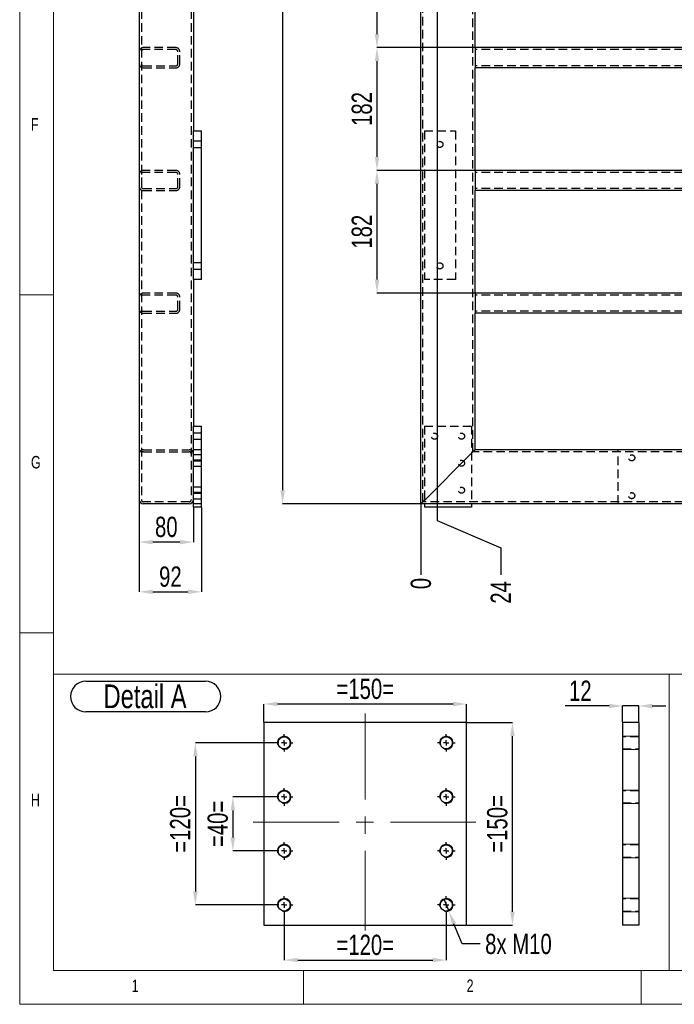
# Model space of a CAD drawing. Header units: millimetres. Extents: x 5 to 589, y 5 to 415.
# Tile 1 of 18: x 5 to 102, y 5 to 151. Entities that reach past the tile are written whole.
import ezdxf

# ---------------------------------------------------------------- set-up
doc = ezdxf.new("R2010")
doc.units = ezdxf.units.MM
doc.header["$PDSIZE"] = -1
doc.linetypes.add('CENTERX2', pattern=[20.32, 12.7, -2.54, 2.54, -2.54])
doc.linetypes.add('HIDDEN', pattern=[1.905, 1.27, -0.635])
for name, color, linetype in [('COTES', 1, 'Continuous'), ('NOTES', 6, 'Continuous'), ('TRAIT-FINS', 9, 'Continuous'), ('TRAIT-MIXTES', 3, 'CENTERX2'), ('TRAIT-TIRET', 2, 'HIDDEN')]:
    doc.layers.add(name, color=color, linetype=linetype)
doc.layers.add('TRAIT-FORT', color=4, linetype='Continuous', lineweight=25)
doc.styles.add('SLDTEXTSTYLE0', font='TXT', dxfattribs={"width": 0.75})
doc.dimstyles.new('SLDDIMSTYLE0', dxfattribs={"dimtxt": 3, "dimasz": 0.333333, "dimexe": 0, "dimexo": 0.0625, "dimgap": 0.75, "dimtad": 0, "dimtih": 1, "dimtoh": 1, "dimdec": 0, "dimlfac": 10, "dimrnd": 1e-09, "dimdsep": 46, "dimtxsty": 'SLDTEXTSTYLE0', "dimblk1": 'ORIGIN', "dimblk2": 'ORIGIN', "dimsah": 1, "dimcen": 0.09, "dimadec": 0, "dimazin": 2, "dimtfac": 1, "dimtdec": 0, "dimtofl": 0, "dimtmove": 0, "dimatfit": 3, "dimldrblk": 'ORIGIN', "dimfxl": 1, "dimfrac": 2, "dimtolj": 1, "dimtzin": 12, "dimarcsym": 0})
doc.dimstyles.new('SLDDIMSTYLE1', dxfattribs={"dimtxt": 3, "dimasz": 2, "dimexe": 0, "dimexo": 0.0625, "dimgap": 0.75, "dimtad": 0, "dimtih": 1, "dimtoh": 1, "dimdec": 0, "dimlfac": 10, "dimrnd": 1e-09, "dimzin": 12, "dimdsep": 46, "dimtxsty": 'SLDTEXTSTYLE0', "dimsah": 1, "dimcen": 0.09, "dimadec": 0, "dimazin": 3, "dimtfac": 1, "dimtdec": 0, "dimtofl": 0, "dimtmove": 0, "dimatfit": 3, "dimfxl": 1, "dimfrac": 2, "dimtolj": 1, "dimtzin": 12, "dimarcsym": 0})
doc.dimstyles.new('SLDDIMSTYLE2', dxfattribs={"dimtxt": 3, "dimasz": 2, "dimexe": 0, "dimexo": 0.0625, "dimgap": 0.75, "dimtad": 1, "dimdec": 0, "dimlfac": 10, "dimrnd": 1e-09, "dimzin": 12, "dimdsep": 46, "dimtxsty": 'SLDTEXTSTYLE0', "dimsah": 1, "dimcen": 0.09, "dimadec": 0, "dimazin": 3, "dimtfac": 1, "dimtdec": 0, "dimtofl": 0, "dimtmove": 0, "dimatfit": 3, "dimfxl": 1, "dimfrac": 2, "dimtolj": 1, "dimtzin": 12, "dimarcsym": 0})
doc.dimstyles.new('SLDDIMSTYLE4', dxfattribs={"dimtxt": 3, "dimasz": 2, "dimexe": 0, "dimexo": 0.0625, "dimgap": 0.75, "dimtad": 0, "dimtih": 1, "dimtoh": 1, "dimdec": 0, "dimlfac": 5, "dimrnd": 1e-09, "dimzin": 12, "dimdsep": 46, "dimtxsty": 'SLDTEXTSTYLE0', "dimblk1": 'NONE', "dimsah": 1, "dimcen": 0, "dimadec": 0, "dimazin": 3, "dimtfac": 1, "dimtdec": 0, "dimtmove": 0, "dimatfit": 3, "dimldrblk": 'NONE', "dimfxl": 1, "dimfrac": 2, "dimtolj": 1, "dimtzin": 12, "dimarcsym": 0})
doc.dimstyles.new('SLDDIMSTYLE5', dxfattribs={"dimtxt": 3, "dimasz": 2, "dimexe": 0, "dimexo": 0.0625, "dimgap": 0.75, "dimtad": 1, "dimdec": 0, "dimlfac": 5, "dimrnd": 1e-09, "dimzin": 12, "dimdsep": 46, "dimtxsty": 'SLDTEXTSTYLE0', "dimsah": 1, "dimcen": 0.09, "dimadec": 0, "dimazin": 3, "dimtfac": 1, "dimtdec": 0, "dimtofl": 0, "dimtmove": 0, "dimatfit": 3, "dimfxl": 1, "dimfrac": 2, "dimtolj": 1, "dimtzin": 12, "dimarcsym": 0})
doc.dimstyles.new('SLDDIMSTYLE6', dxfattribs={"dimtxt": 3, "dimasz": 2, "dimexe": 0, "dimexo": 0.0625, "dimgap": 0.75, "dimtad": 1, "dimdec": 0, "dimlfac": 5, "dimrnd": 1e-09, "dimzin": 12, "dimdsep": 46, "dimtxsty": 'SLDTEXTSTYLE0', "dimsah": 1, "dimcen": 0.09, "dimadec": 0, "dimazin": 3, "dimtfac": 1, "dimtdec": 0, "dimtmove": 0, "dimatfit": 0, "dimfxl": 1, "dimfrac": 2, "dimtolj": 1, "dimtzin": 12, "dimarcsym": 0})

# ---------------------------------------------------------------- blocks, each defined once
blk = doc.blocks.new('_D_7')
at = {"layer": 'COTES', "color": 0, "lineweight": -2, "transparency": 16777216}
blk.add_line((64.41, 79.03), (64.41, 68.59), dxfattribs=at)
at = {"layer": 'Defpoints', "color": 0, "transparency": 16777216}
for p in [(64.41, 79.09), (64.41, 79.09), (64.41, 68.59)]:
    blk.add_point(p, dxfattribs=at)
at = {"layer": 'COTES', "color": 0, "transparency": 16777216, "insert": (64.41, 67.28), "char_height": 3, "attachment_point": 5, "rotation": 90, "style": 'SLDTEXTSTYLE0'}
blk.add_mtext('\\A1;0', dxfattribs=at)
blk = doc.blocks.new('_ORIGIN')
at = {"color": 0, "linetype": 'ByBlock', "lineweight": -2}
blk.add_line((0, 0), (-1, 0), dxfattribs=at)
blk.add_circle((0, 0), 0.5, dxfattribs=at)
blk = doc.blocks.new('_D_8')
at = {"layer": 'COTES', "color": 0, "lineweight": -2, "transparency": 16777216}
for p, q in [((66.82, 234.82), (66.82, 76.59)), ((66.82, 76.59), (76.23, 72.59)), ((76.23, 72.59), (76.23, 68.59))]:
    blk.add_line(p, q, dxfattribs=at)
at = {"layer": 'Defpoints', "color": 0, "transparency": 16777216}
for p in [(66.82, 234.88), (64.41, 79.09), (76.23, 68.59)]:
    blk.add_point(p, dxfattribs=at)
at = {"layer": 'COTES', "color": 0, "transparency": 16777216, "insert": (76.23, 65.97), "char_height": 3, "attachment_point": 5, "rotation": 90, "style": 'SLDTEXTSTYLE0'}
blk.add_mtext('\\A1;24', dxfattribs=at)
blk = doc.blocks.new('_D_9')
at = {"layer": 'COTES', "color": 0, "lineweight": -2, "transparency": 16777216}
blk.add_line((114.02, 312.83), (114.02, 68.59), dxfattribs=at)
at = {"layer": 'Defpoints', "color": 0, "transparency": 16777216}
for p in [(114.02, 312.9), (64.41, 79.09), (114.02, 68.59)]:
    blk.add_point(p, dxfattribs=at)
at = {"layer": 'COTES', "color": 0, "transparency": 16777216, "insert": (114.02, 64.84), "char_height": 3, "attachment_point": 5, "rotation": 90, "style": 'SLDTEXTSTYLE0'}
blk.add_mtext('\\A1;496', dxfattribs=at)
blk = doc.blocks.new('_D_10')
at = {"layer": 'COTES', "color": 0, "lineweight": -2, "transparency": 16777216}
blk.add_line((142.69, 315.78), (142.69, 68.59), dxfattribs=at)
at = {"layer": 'Defpoints', "color": 0, "transparency": 16777216}
for p in [(142.69, 315.85), (64.41, 79.09), (142.69, 68.59)]:
    blk.add_point(p, dxfattribs=at)
at = {"layer": 'COTES', "color": 0, "transparency": 16777216, "insert": (142.69, 64.84), "char_height": 3, "attachment_point": 5, "rotation": 90, "style": 'SLDTEXTSTYLE0'}
blk.add_mtext('\\A1;783', dxfattribs=at)
blk = doc.blocks.new('_D_11')
at = {"layer": 'COTES', "color": 0, "lineweight": -2, "transparency": 16777216}
blk.add_line((173.17, 72.08), (173.17, 68.59), dxfattribs=at)
at = {"layer": 'Defpoints', "color": 0, "transparency": 16777216}
for p in [(64.41, 79.09), (173.17, 72.15), (173.17, 68.59)]:
    blk.add_point(p, dxfattribs=at)
at = {"layer": 'COTES', "color": 0, "transparency": 16777216, "insert": (173.17, 64.28), "char_height": 3, "attachment_point": 5, "rotation": 90, "style": 'SLDTEXTSTYLE0'}
blk.add_mtext('\\A1;1088', dxfattribs=at)
blk = doc.blocks.new('_D_12')
at = {"layer": 'COTES', "color": 0, "lineweight": -2, "transparency": 16777216}
blk.add_line((187.41, 79.03), (187.41, 68.59), dxfattribs=at)
at = {"layer": 'Defpoints', "color": 0, "transparency": 16777216}
for p in [(64.41, 79.09), (187.41, 79.09), (187.41, 68.59)]:
    blk.add_point(p, dxfattribs=at)
at = {"layer": 'COTES', "color": 0, "transparency": 16777216, "insert": (187.41, 64.28), "char_height": 3, "attachment_point": 5, "rotation": 90, "style": 'SLDTEXTSTYLE0'}
blk.add_mtext('\\A1;1230', dxfattribs=at)
blk = doc.blocks.new('_D_20')
at = {"layer": 'COTES', "color": 0, "lineweight": -2, "transparency": 16777216}
for p, q in [((72.34, 164.77), (57.9, 164.77)), ((57.9, 162.77), (57.9, 148.61)), ((72.34, 146.61), (57.9, 146.61))]:
    blk.add_line(p, q, dxfattribs=at)
at = {"layer": 'COTES', "color": 0, "transparency": 16777216}
for points in [[(57.57, 162.77), (58.23, 162.77), (57.9, 164.77)], [(57.57, 148.61), (58.23, 148.61), (57.9, 146.61)]]:
    blk.add_solid(points, dxfattribs=at)
at = {"layer": 'Defpoints', "color": 0, "transparency": 16777216}
for p in [(72.41, 164.77), (57.9, 146.61), (72.41, 146.61)]:
    blk.add_point(p, dxfattribs=at)
at = {"layer": 'COTES', "color": 0, "transparency": 16777216, "insert": (54.15, 155.69), "char_height": 3, "attachment_point": 2, "rotation": 90, "style": 'SLDTEXTSTYLE0'}
blk.add_mtext('\\A1;182', dxfattribs=at)
blk = doc.blocks.new('_D_21')
at = {"layer": 'COTES', "color": 0, "lineweight": -2, "transparency": 16777216}
for p, q in [((72.34, 146.61), (57.9, 146.61)), ((57.9, 144.61), (57.9, 130.44)), ((72.34, 128.44), (57.9, 128.44))]:
    blk.add_line(p, q, dxfattribs=at)
at = {"layer": 'COTES', "color": 0, "transparency": 16777216}
for points in [[(57.57, 144.61), (58.23, 144.61), (57.9, 146.61)], [(57.57, 130.44), (58.23, 130.44), (57.9, 128.44)]]:
    blk.add_solid(points, dxfattribs=at)
at = {"layer": 'Defpoints', "color": 0, "transparency": 16777216}
for p in [(72.41, 146.61), (57.9, 128.44), (72.41, 128.44)]:
    blk.add_point(p, dxfattribs=at)
at = {"layer": 'COTES', "color": 0, "transparency": 16777216, "insert": (54.15, 137.53), "char_height": 3, "attachment_point": 2, "rotation": 90, "style": 'SLDTEXTSTYLE0'}
blk.add_mtext('\\A1;182', dxfattribs=at)
blk = doc.blocks.new('_D_22')
at = {"layer": 'COTES', "color": 0, "lineweight": -2, "transparency": 16777216}
for p, q in [((72.34, 128.44), (57.9, 128.44)), ((57.9, 126.44), (57.9, 112.28)), ((72.34, 110.28), (57.9, 110.28))]:
    blk.add_line(p, q, dxfattribs=at)
at = {"layer": 'COTES', "color": 0, "transparency": 16777216}
for points in [[(57.57, 126.44), (58.23, 126.44), (57.9, 128.44)], [(57.57, 112.28), (58.23, 112.28), (57.9, 110.28)]]:
    blk.add_solid(points, dxfattribs=at)
at = {"layer": 'Defpoints', "color": 0, "transparency": 16777216}
for p in [(72.41, 128.44), (57.9, 110.28), (72.41, 110.28)]:
    blk.add_point(p, dxfattribs=at)
at = {"layer": 'COTES', "color": 0, "transparency": 16777216, "insert": (54.15, 119.36), "char_height": 3, "attachment_point": 2, "rotation": 90, "style": 'SLDTEXTSTYLE0'}
blk.add_mtext('\\A1;182', dxfattribs=at)
blk = doc.blocks.new('_D_23')
at = {"layer": 'COTES', "color": 0, "lineweight": -2, "transparency": 16777216}
for p, q in [((64.34, 366.09), (43.93, 366.09)), ((43.93, 364.09), (43.93, 81.09)), ((64.34, 79.09), (43.93, 79.09))]:
    blk.add_line(p, q, dxfattribs=at)
at = {"layer": 'COTES', "color": 0, "transparency": 16777216}
for points in [[(43.6, 364.09), (44.27, 364.09), (43.93, 366.09)], [(43.6, 81.09), (44.27, 81.09), (43.93, 79.09)]]:
    blk.add_solid(points, dxfattribs=at)
at = {"layer": 'Defpoints', "color": 0, "transparency": 16777216}
for p in [(64.41, 366.09), (43.93, 79.09), (64.41, 79.09)]:
    blk.add_point(p, dxfattribs=at)
at = {"layer": 'COTES', "color": 0, "transparency": 16777216, "insert": (40.18, 222.59), "char_height": 3, "attachment_point": 2, "rotation": 90, "style": 'SLDTEXTSTYLE0'}
blk.add_mtext('\\A1;2870', dxfattribs=at)
blk = doc.blocks.new('_D_37')
at = {"layer": 'COTES', "color": 0, "lineweight": -2, "transparency": 16777216}
for p, q in [((42.8, 35.7), (36.56, 35.7)), ((36.56, 33.7), (36.56, 29.7)), ((42.8, 27.7), (36.56, 27.7))]:
    blk.add_line(p, q, dxfattribs=at)
at = {"layer": 'COTES', "color": 0, "transparency": 16777216}
for points in [[(36.23, 33.7), (36.89, 33.7), (36.56, 35.7)], [(36.23, 29.7), (36.89, 29.7), (36.56, 27.7)]]:
    blk.add_solid(points, dxfattribs=at)
at = {"layer": 'Defpoints', "color": 0, "transparency": 16777216}
for p in [(42.86, 35.7), (36.56, 27.7), (42.86, 27.7)]:
    blk.add_point(p, dxfattribs=at)
at = {"layer": 'COTES', "color": 0, "transparency": 16777216, "insert": (32.81, 31.7), "char_height": 3, "attachment_point": 2, "rotation": 90, "style": 'SLDTEXTSTYLE0'}
blk.add_mtext('\\A1;=40=', dxfattribs=at)
blk = doc.blocks.new('_D_38')
at = {"layer": 'COTES', "color": 0, "lineweight": -2, "transparency": 16777216}
for p, q in [((42.8, 43.7), (31.01, 43.7)), ((31.01, 41.7), (31.01, 21.7)), ((42.8, 19.7), (31.01, 19.7))]:
    blk.add_line(p, q, dxfattribs=at)
at = {"layer": 'COTES', "color": 0, "transparency": 16777216}
for points in [[(30.68, 41.7), (31.35, 41.7), (31.01, 43.7)], [(30.68, 21.7), (31.35, 21.7), (31.01, 19.7)]]:
    blk.add_solid(points, dxfattribs=at)
at = {"layer": 'Defpoints', "color": 0, "transparency": 16777216}
for p in [(42.86, 43.7), (31.01, 19.7), (42.86, 19.7)]:
    blk.add_point(p, dxfattribs=at)
at = {"layer": 'COTES', "color": 0, "transparency": 16777216, "insert": (27.26, 31.7), "char_height": 3, "attachment_point": 2, "rotation": 90, "style": 'SLDTEXTSTYLE0'}
blk.add_mtext('\\A1;=120=', dxfattribs=at)
blk = doc.blocks.new('_D_39')
at = {"layer": 'COTES', "color": 0, "lineweight": -2, "transparency": 16777216}
for p, q in [((44.16, 18.33), (44.16, 11.55)), ((68.16, 18.33), (68.16, 11.55)), ((46.16, 11.55), (66.16, 11.55))]:
    blk.add_line(p, q, dxfattribs=at)
at = {"layer": 'COTES', "color": 0, "transparency": 16777216}
for points in [[(46.16, 11.89), (46.16, 11.22), (44.16, 11.55)], [(66.16, 11.89), (66.16, 11.22), (68.16, 11.55)]]:
    blk.add_solid(points, dxfattribs=at)
at = {"layer": 'Defpoints', "color": 0, "transparency": 16777216}
for p in [(44.16, 18.4), (68.16, 18.4), (68.16, 11.55)]:
    blk.add_point(p, dxfattribs=at)
at = {"layer": 'COTES', "color": 0, "transparency": 16777216, "insert": (56.16, 15.3), "char_height": 3, "attachment_point": 2, "style": 'SLDTEXTSTYLE0'}
blk.add_mtext('\\A1;=120=', dxfattribs=at)
blk = doc.blocks.new('_D_40')
at = {"layer": 'COTES', "color": 0, "lineweight": -2, "transparency": 16777216}
for p, q in [((41.16, 46.76), (41.16, 49.45)), ((69.16, 49.45), (43.16, 49.45)), ((71.16, 46.76), (71.16, 49.45))]:
    blk.add_line(p, q, dxfattribs=at)
at = {"layer": 'COTES', "color": 0, "transparency": 16777216}
for points in [[(43.16, 49.78), (43.16, 49.12), (41.16, 49.45)], [(69.16, 49.78), (69.16, 49.12), (71.16, 49.45)]]:
    blk.add_solid(points, dxfattribs=at)
at = {"layer": 'Defpoints', "color": 0, "transparency": 16777216}
for p in [(41.16, 49.45), (41.16, 46.7), (71.16, 46.7)]:
    blk.add_point(p, dxfattribs=at)
at = {"layer": 'COTES', "color": 0, "transparency": 16777216, "insert": (56.16, 53.2), "char_height": 3, "attachment_point": 2, "style": 'SLDTEXTSTYLE0'}
blk.add_mtext('\\A1;=150=', dxfattribs=at)
blk = doc.blocks.new('_D_41')
at = {"layer": 'COTES', "color": 0, "lineweight": -2, "transparency": 16777216}
for p, q in [((71.23, 46.7), (77.95, 46.7)), ((77.95, 18.7), (77.95, 44.7)), ((71.23, 16.7), (77.95, 16.7))]:
    blk.add_line(p, q, dxfattribs=at)
at = {"layer": 'COTES', "color": 0, "transparency": 16777216}
for points in [[(77.62, 44.7), (78.29, 44.7), (77.95, 46.7)], [(77.62, 18.7), (78.29, 18.7), (77.95, 16.7)]]:
    blk.add_solid(points, dxfattribs=at)
at = {"layer": 'Defpoints', "color": 0, "transparency": 16777216}
for p in [(71.16, 46.7), (77.95, 46.7), (71.16, 16.7)]:
    blk.add_point(p, dxfattribs=at)
at = {"layer": 'COTES', "color": 0, "transparency": 16777216, "insert": (74.2, 31.7), "char_height": 3, "attachment_point": 2, "rotation": 90, "style": 'SLDTEXTSTYLE0'}
blk.add_mtext('\\A1;=150=', dxfattribs=at)
blk = doc.blocks.new('_D_42')
at = {"layer": 'COTES', "color": 0, "lineweight": -2, "transparency": 16777216}
for p, q in [((67.79, 20.62), (68.54, 18.77)), ((70.49, 13.94), (69.29, 16.91)), ((73.16, 13.94), (70.49, 13.94))]:
    blk.add_line(p, q, dxfattribs=at)
at = {"layer": 'COTES', "color": 0, "transparency": 16777216}
blk.add_solid([(69.6, 17.04), (68.98, 16.79), (68.54, 18.77)], dxfattribs=at)
at = {"layer": 'Defpoints', "color": 0, "transparency": 16777216}
for p in [(67.79, 20.62), (68.54, 18.77)]:
    blk.add_point(p, dxfattribs=at)
at = {"layer": 'COTES', "color": 0, "transparency": 16777216, "insert": (73.91, 15.44), "char_height": 3, "attachment_point": 1, "style": 'SLDTEXTSTYLE0'}
blk.add_mtext('\\A1;8x M10', dxfattribs=at)
blk = doc.blocks.new('_NONE')
blk = doc.blocks.new('SW_NOTE_43')
at = {"layer": 'NOTES', "color": 0}
for p, q in [((-0.08, 4.99), (17.66, 4.99)), ((17.66, 0.46), (-0.08, 0.46))]:
    blk.add_line(p, q, dxfattribs=at)
for centre, start, end in [((-0.08, 2.72), 90, 270), ((17.66, 2.72), 270, 90)]:
    blk.add_arc(centre, 2.26, start, end, dxfattribs=at)
at = {"layer": 'NOTES', "color": 0, "insert": (8.7, 4.51), "char_height": 3.5, "attachment_point": 2, "style": 'SLDTEXTSTYLE0'}
blk.add_mtext('Detail A', dxfattribs=at)
blk = doc.blocks.new('SW_CENTERMARKSYMBOL_9')
at = {"layer": 'TRAIT-MIXTES', "color": 0}
for p, q in [((-0.8, 0), (-1.3, 0)), ((0, 0), (-0.4, 0)), ((0, 0.8), (0, 1.3)), ((0, 0), (0, 0.4)), ((0, 0), (0, -0.4)), ((0, 0), (0.4, 0)), ((0.8, 0), (1.3, 0)), ((0, -0.8), (0, -1.3))]:
    blk.add_line(p, q, dxfattribs=at)
blk = doc.blocks.new('SW_CENTERMARKSYMBOL_10')
at = {"layer": 'TRAIT-MIXTES', "color": 0}
for p, q in [((0, 0), (-0.4, 0)), ((0, 0.8), (0, 1.3)), ((0, 0), (0, 0.4)), ((0, 0), (0, -0.4)), ((0, 0), (0.4, 0)), ((0.8, 0), (1.3, 0)), ((-0.8, 0), (-1.3, 0)), ((0, -0.8), (0, -1.3))]:
    blk.add_line(p, q, dxfattribs=at)
blk = doc.blocks.new('SW_CENTERMARKSYMBOL_11')
at = {"layer": 'TRAIT-MIXTES', "color": 0}
for p, q in [((-0.8, 0), (-1.3, 0)), ((0, 0), (-0.4, 0)), ((0, 0.8), (0, 1.3)), ((0, 0), (0, 0.4)), ((0, 0), (0, -0.4)), ((0, 0), (0.4, 0)), ((0.8, 0), (1.3, 0)), ((0, -0.8), (0, -1.3))]:
    blk.add_line(p, q, dxfattribs=at)
blk = doc.blocks.new('SW_CENTERMARKSYMBOL_12')
at = {"layer": 'TRAIT-MIXTES', "color": 0}
for p, q in [((0, 0), (-0.4, 0)), ((0, 0.8), (0, 1.3)), ((0, 0), (0, 0.4)), ((0, 0), (0, -0.4)), ((0, 0), (0.4, 0)), ((0.8, 0), (1.3, 0)), ((-0.8, 0), (-1.3, 0)), ((0, -0.8), (0, -1.3))]:
    blk.add_line(p, q, dxfattribs=at)
blk = doc.blocks.new('SW_CENTERMARKSYMBOL_13')
at = {"layer": 'TRAIT-MIXTES', "color": 0}
for p, q in [((-0.8, 0), (-1.3, 0)), ((0, 0), (-0.4, 0)), ((0, 0.8), (0, 1.3)), ((0, 0), (0, 0.4)), ((0, 0), (0, -0.4)), ((0, 0), (0.4, 0)), ((0.8, 0), (1.3, 0)), ((0, -0.8), (0, -1.3))]:
    blk.add_line(p, q, dxfattribs=at)
blk = doc.blocks.new('SW_CENTERMARKSYMBOL_14')
at = {"layer": 'TRAIT-MIXTES', "color": 0}
for p, q in [((0, 0), (-0.4, 0)), ((0, 0.8), (0, 1.3)), ((0, 0), (0, 0.4)), ((0, 0), (0, -0.4)), ((0, 0), (0.4, 0)), ((0.8, 0), (1.3, 0)), ((-0.8, 0), (-1.3, 0)), ((0, -0.8), (0, -1.3))]:
    blk.add_line(p, q, dxfattribs=at)
blk = doc.blocks.new('SW_CENTERMARKSYMBOL_15')
at = {"layer": 'TRAIT-MIXTES', "color": 0}
for p, q in [((-0.8, 0), (-1.3, 0)), ((0, 0), (-0.4, 0)), ((0, 0.8), (0, 1.3)), ((0, 0), (0, 0.4)), ((0, 0), (0, -0.4)), ((0, 0), (0.4, 0)), ((0.8, 0), (1.3, 0)), ((0, -0.8), (0, -1.3))]:
    blk.add_line(p, q, dxfattribs=at)
blk = doc.blocks.new('SW_CENTERMARKSYMBOL_16')
at = {"layer": 'TRAIT-MIXTES', "color": 0}
for p, q in [((0, 0), (-0.4, 0)), ((0, 0.8), (0, 1.3)), ((0, 0), (0, 0.4)), ((0, 0), (0, -0.4)), ((0, 0), (0.4, 0)), ((0.8, 0), (1.3, 0)), ((-0.8, 0), (-1.3, 0)), ((0, -0.8), (0, -1.3))]:
    blk.add_line(p, q, dxfattribs=at)
blk = doc.blocks.new('_D_43')
at = {"layer": 'COTES', "color": 0, "lineweight": -2, "transparency": 16777216}
for p, q in [((92.25, 49.16), (85.75, 49.16)), ((94.25, 46.76), (94.25, 49.16)), ((96.65, 49.16), (94.25, 49.16)), ((96.65, 46.76), (96.65, 49.16)), ((98.65, 49.16), (100.65, 49.16))]:
    blk.add_line(p, q, dxfattribs=at)
at = {"layer": 'COTES', "color": 0, "transparency": 16777216}
for points in [[(92.25, 49.49), (92.25, 48.82), (94.25, 49.16)], [(98.65, 49.49), (98.65, 48.82), (96.65, 49.16)]]:
    blk.add_solid(points, dxfattribs=at)
at = {"layer": 'Defpoints', "color": 0, "transparency": 16777216}
for p in [(94.25, 49.16), (94.25, 46.7), (96.65, 46.7)]:
    blk.add_point(p, dxfattribs=at)
at = {"layer": 'COTES', "color": 0, "transparency": 16777216, "insert": (88, 52.91), "char_height": 3, "attachment_point": 2, "style": 'SLDTEXTSTYLE0'}
blk.add_mtext('\\A1;12', dxfattribs=at)
blk = doc.blocks.new('_D_78')
at = {"layer": 'COTES', "color": 0, "lineweight": -2, "transparency": 16777216}
for p, q in [((22.71, 79.63), (22.71, 73.42)), ((30.71, 78.53), (30.71, 73.42)), ((28.71, 73.42), (24.71, 73.42))]:
    blk.add_line(p, q, dxfattribs=at)
at = {"layer": 'COTES', "color": 0, "transparency": 16777216}
for points in [[(24.71, 73.75), (24.71, 73.08), (22.71, 73.42)], [(28.71, 73.75), (28.71, 73.08), (30.71, 73.42)]]:
    blk.add_solid(points, dxfattribs=at)
at = {"layer": 'Defpoints', "color": 0, "transparency": 16777216}
for p in [(22.71, 79.69), (30.71, 78.59), (22.71, 73.42)]:
    blk.add_point(p, dxfattribs=at)
at = {"layer": 'COTES', "color": 0, "transparency": 16777216, "insert": (26.71, 77.17), "char_height": 3, "attachment_point": 2, "style": 'SLDTEXTSTYLE0'}
blk.add_mtext('\\A1;80', dxfattribs=at)
blk = doc.blocks.new('_D_79')
at = {"layer": 'COTES', "color": 0, "lineweight": -2, "transparency": 16777216}
for p, q in [((22.71, 79.63), (22.71, 66.06)), ((31.91, 78.53), (31.91, 66.06)), ((24.71, 66.06), (29.91, 66.06))]:
    blk.add_line(p, q, dxfattribs=at)
at = {"layer": 'COTES', "color": 0, "transparency": 16777216}
for points in [[(24.71, 66.39), (24.71, 65.73), (22.71, 66.06)], [(29.91, 66.39), (29.91, 65.73), (31.91, 66.06)]]:
    blk.add_solid(points, dxfattribs=at)
at = {"layer": 'Defpoints', "color": 0, "transparency": 16777216}
for p in [(22.71, 79.69), (31.91, 78.59), (31.91, 66.06)]:
    blk.add_point(p, dxfattribs=at)
at = {"layer": 'COTES', "color": 0, "transparency": 16777216, "insert": (27.31, 69.81), "char_height": 3, "attachment_point": 2, "style": 'SLDTEXTSTYLE0'}
blk.add_mtext('\\A1;92', dxfattribs=at)

msp = doc.modelspace()

# ---------------------------------------------------------------- linework, layer by layer
at = {"lineweight": 18}
for p, q in [((5, 415), (5, 5)), ((10, 410), (10, 10)), ((5, 110), (10, 110)), ((10, 60), (5, 60)), ((10, 53.87), (10, 10)), ((10, 53.87), (256.32, 53.87)), ((101.17, 53.87), (101.17, 10)), ((101.17, 10), (101.17, 53.87)), ((10, 10), (101.17, 10)), ((10, 10), (584, 10)), ((47, 5), (47, 10)), ((97, 10), (97, 5)), ((101.17, 10), (256.32, 10)), ((5, 5), (589, 5))]:
    msp.add_line(p, q, dxfattribs=at)
at = {"layer": 'TRAIT-FINS', "lineweight": 18}
for p, q in [((96.65, 44.7), (94.25, 44.7)), ((96.65, 44.7), (94.25, 44.7)), ((96.65, 42.7), (94.25, 42.7)), ((96.65, 42.7), (94.25, 42.7)), ((96.65, 36.7), (94.25, 36.7)), ((96.65, 36.7), (94.25, 36.7)), ((96.65, 34.7), (94.25, 34.7)), ((96.65, 34.7), (94.25, 34.7)), ((96.65, 28.7), (94.25, 28.7)), ((96.65, 28.7), (94.25, 28.7)), ((96.65, 26.7), (94.25, 26.7)), ((96.65, 26.7), (94.25, 26.7)), ((96.65, 20.7), (94.25, 20.7)), ((96.65, 20.7), (94.25, 20.7)), ((96.65, 18.7), (94.25, 18.7)), ((96.65, 18.7), (94.25, 18.7))]:
    msp.add_line(p, q, dxfattribs=at)
for centre in [(44.16, 43.7), (68.16, 43.7), (44.16, 35.7), (68.16, 35.7), (44.16, 27.7), (68.16, 27.7), (44.16, 19.7), (68.16, 19.7)]:
    msp.add_arc(centre, 1, 255, 195, dxfattribs=at)
at = {"layer": 'TRAIT-FORT', "lineweight": 25}
for p, q in [((64.41, 79.09), (64.41, 366.09)), ((22.71, 365.49), (22.71, 79.69)), ((30.71, 169.39), (30.71, 134.29)), ((72.41, 146.61), (72.41, 161.77)), ((179.41, 146.61), (72.41, 146.61)), ((72.41, 146.61), (72.41, 146.01)), ((72.41, 146.01), (72.41, 144.21)), ((72.41, 144.21), (72.41, 143.61)), ((72.41, 128.44), (72.41, 143.61)), ((179.41, 143.61), (72.41, 143.61)), ((30.71, 112.29), (30.71, 134.29)), ((30.71, 134.29), (31.91, 134.29)), ((31.91, 112.29), (31.91, 134.29)), ((179.41, 128.44), (72.41, 128.44)), ((72.41, 128.44), (72.41, 127.84)), ((72.41, 127.84), (72.41, 126.04)), ((72.41, 126.04), (72.41, 125.44)), ((72.41, 110.28), (72.41, 125.44)), ((179.41, 125.44), (72.41, 125.44)), ((31.91, 112.29), (30.71, 112.29)), ((30.71, 112.29), (30.71, 90.59)), ((179.41, 110.28), (72.41, 110.28)), ((72.41, 110.28), (72.41, 109.68)), ((72.41, 109.68), (72.41, 107.88)), ((72.41, 107.88), (72.41, 107.28)), ((72.41, 87.09), (72.41, 107.28)), ((179.41, 107.28), (72.41, 107.28)), ((30.71, 90.59), (31.91, 90.59)), ((30.71, 78.59), (30.71, 90.59)), ((31.91, 78.59), (31.91, 90.59)), ((65.01, 79.69), (71.81, 86.49)), ((179.41, 87.09), (72.41, 87.09)), ((30.11, 79.09), (23.31, 79.09)), ((187.41, 79.09), (64.41, 79.09)), ((64.91, 79.09), (64.91, 78.59)), ((71.91, 79.09), (71.91, 78.59)), ((31.91, 78.59), (30.71, 78.59)), ((71.91, 78.59), (64.91, 78.59)), ((71.16, 46.7), (41.16, 46.7)), ((41.16, 46.7), (41.16, 16.7)), ((71.16, 16.7), (71.16, 46.7)), ((94.25, 46.7), (94.25, 16.7)), ((96.65, 46.7), (94.25, 46.7)), ((96.65, 46.7), (96.65, 16.7)), ((41.16, 16.7), (71.16, 16.7)), ((96.65, 16.7), (94.25, 16.7))]:
    msp.add_line(p, q, dxfattribs=at)
at = {"layer": 'TRAIT-FORT', "lineweight": 25, "flags": 128}
for points in [[(71.81, 86.49), (71.92, 86.61), (72.04, 86.72), (72.14, 86.83), (72.23, 86.92), (72.31, 86.99), (72.36, 87.05), (72.4, 87.08), (72.41, 87.09)], [(72.41, 87.09), (72.4, 87.09), (72.37, 87.06), (72.33, 87.01), (72.27, 86.95), (72.19, 86.88), (72.11, 86.79), (72.01, 86.7), (71.91, 86.6), (71.81, 86.49)], [(64.41, 79.09), (64.42, 79.1), (64.44, 79.13), (64.49, 79.17), (64.55, 79.23), (64.62, 79.31), (64.71, 79.39), (64.8, 79.49), (64.9, 79.59), (65.01, 79.69)], [(65.01, 79.69), (64.9, 79.59), (64.8, 79.49), (64.71, 79.39), (64.62, 79.31), (64.55, 79.23), (64.49, 79.17), (64.44, 79.13), (64.42, 79.1), (64.41, 79.09)]]:
    msp.add_lwpolyline(points, dxfattribs=at)
at = {"layer": 'TRAIT-FORT', "lineweight": 25}
for centre in [(44.16, 43.7), (68.16, 43.7), (44.16, 35.7), (68.16, 35.7), (44.16, 27.7), (68.16, 27.7), (44.16, 19.7), (68.16, 19.7)]:
    msp.add_circle(centre, 0.9, dxfattribs=at)
for centre, start, end in [((23.31, 79.69), 180, 270), ((30.11, 79.69), 270, 0)]:
    msp.add_arc(centre, 0.6, start, end, dxfattribs=at)
at = {"layer": 'TRAIT-MIXTES', "lineweight": 18}
for p, q in [((56.16, 48.03), (56.16, 15.92)), ((39.59, 31.97), (72.55, 31.97))]:
    msp.add_line(p, q, dxfattribs=at)
at = {"layer": 'TRAIT-TIRET'}
for p, q in [((23.01, 365.49), (23.01, 79.69)), ((30.41, 365.49), (30.41, 79.69)), ((64.71, 79.39), (64.71, 365.79)), ((72.11, 86.79), (72.11, 358.39)), ((28.11, 146.61), (23.31, 146.61)), ((28.11, 146.31), (23.31, 146.31)), ((28.41, 144.21), (28.41, 146.01)), ((28.71, 144.21), (28.71, 146.01)), ((179.41, 146.31), (72.41, 146.31)), ((23.31, 143.91), (28.11, 143.91)), ((23.31, 143.61), (28.11, 143.61)), ((179.41, 143.91), (72.41, 143.91)), ((64.91, 134.29), (69.51, 134.29)), ((64.91, 134.29), (64.91, 112.29)), ((69.51, 134.29), (69.51, 112.29)), ((31.91, 132.74), (30.71, 132.74)), ((30.71, 131.84), (31.91, 131.84)), ((28.11, 128.44), (23.31, 128.44)), ((28.11, 128.14), (23.31, 128.14)), ((28.41, 126.04), (28.41, 127.84)), ((28.71, 126.04), (28.71, 127.84)), ((179.41, 128.14), (72.41, 128.14)), ((23.31, 125.74), (28.11, 125.74)), ((23.31, 125.44), (28.11, 125.44)), ((179.41, 125.74), (72.41, 125.74)), ((31.91, 114.74), (30.71, 114.74)), ((30.71, 113.84), (31.91, 113.84)), ((69.51, 112.29), (64.91, 112.29)), ((28.11, 110.28), (23.31, 110.28)), ((28.11, 109.98), (23.31, 109.98)), ((28.41, 107.88), (28.41, 109.68)), ((28.71, 107.88), (28.71, 109.68)), ((179.41, 109.98), (72.41, 109.98)), ((23.31, 107.58), (28.11, 107.58)), ((23.31, 107.28), (28.11, 107.28)), ((179.41, 107.58), (72.41, 107.58)), ((64.91, 90.59), (64.91, 79.09)), ((64.91, 90.59), (71.91, 90.59)), ((71.91, 90.59), (71.91, 79.09)), ((31.91, 89.54), (30.71, 89.54)), ((30.71, 88.64), (31.91, 88.64)), ((23.31, 87.09), (30.11, 87.09)), ((23.31, 86.79), (30.11, 86.79)), ((31.91, 87.09), (30.71, 87.09)), ((31.91, 86.34), (30.71, 86.34)), ((179.71, 86.79), (72.11, 86.79)), ((93.61, 79.09), (93.61, 87.09)), ((31.91, 85.54), (30.71, 85.54)), ((30.71, 85.44), (31.91, 85.44)), ((30.71, 84.64), (31.91, 84.64)), ((31.91, 81.54), (30.71, 81.54)), ((31.91, 80.74), (30.71, 80.74)), ((30.71, 80.64), (31.91, 80.64)), ((30.11, 79.39), (23.31, 79.39)), ((30.71, 79.84), (31.91, 79.84)), ((31.91, 79.09), (30.71, 79.09)), ((187.11, 79.39), (64.71, 79.39)), ((96.65, 44.6), (94.25, 44.6)), ((94.25, 42.8), (96.65, 42.8)), ((96.65, 36.6), (94.25, 36.6)), ((94.25, 34.8), (96.65, 34.8)), ((96.65, 28.6), (94.25, 28.6)), ((94.25, 26.8), (96.65, 26.8)), ((96.65, 20.6), (94.25, 20.6)), ((94.25, 18.8), (96.65, 18.8))]:
    msp.add_line(p, q, dxfattribs=at)
for centre in [(67.21, 132.29), (67.21, 114.29), (66.41, 89.09), (70.41, 89.09), (95.61, 85.89), (70.41, 85.09), (70.41, 81.09), (95.61, 80.29)]:
    msp.add_circle(centre, 0.45, dxfattribs=at)
for centre, radius, start, end in [((23.31, 146.01), 0.6, 90, 180), ((23.31, 146.01), 0.3, 90, 180), ((28.11, 146.01), 0.6, 0, 90), ((28.11, 146.01), 0.3, 0, 90), ((23.31, 144.21), 0.6, 180, 270), ((23.31, 144.21), 0.3, 180, 270), ((28.11, 144.21), 0.3, 270, 0), ((28.11, 144.21), 0.6, 270, 0), ((23.31, 127.84), 0.6, 90, 180), ((28.11, 127.84), 0.6, 0, 90), ((23.31, 127.84), 0.3, 90, 180), ((28.11, 127.84), 0.3, 0, 90), ((23.31, 126.04), 0.6, 180, 270), ((23.31, 126.04), 0.3, 180, 270), ((28.11, 126.04), 0.6, 270, 0), ((28.11, 126.04), 0.3, 270, 0), ((23.31, 109.68), 0.6, 90, 180), ((23.31, 109.68), 0.3, 90, 180), ((28.11, 109.68), 0.6, 0, 90), ((28.11, 109.68), 0.3, 0, 90), ((23.31, 107.88), 0.6, 180, 270), ((23.31, 107.88), 0.3, 180, 270), ((28.11, 107.88), 0.3, 270, 0), ((28.11, 107.88), 0.6, 270, 0), ((23.31, 86.49), 0.6, 90, 180), ((23.31, 86.49), 0.3, 90, 180), ((30.11, 86.49), 0.6, 0, 90), ((30.11, 86.49), 0.3, 0, 90), ((23.31, 79.69), 0.3, 180, 270), ((30.11, 79.69), 0.3, 270, 0)]:
    msp.add_arc(centre, radius, start, end, dxfattribs=at)

# ---------------------------------------------------------------- block references
at = {"layer": 'NOTES'}
msp.add_blockref('SW_NOTE_43', (14.86, 47.83), dxfattribs=at)
at = {"layer": 'TRAIT-MIXTES'}
for name, p in [('SW_CENTERMARKSYMBOL_12', (44.16, 43.7)), ('SW_CENTERMARKSYMBOL_16', (68.16, 43.7)), ('SW_CENTERMARKSYMBOL_11', (44.16, 35.7)), ('SW_CENTERMARKSYMBOL_15', (68.16, 35.7)), ('SW_CENTERMARKSYMBOL_10', (44.16, 27.7)), ('SW_CENTERMARKSYMBOL_14', (68.16, 27.7)), ('SW_CENTERMARKSYMBOL_9', (44.16, 19.7)), ('SW_CENTERMARKSYMBOL_13', (68.16, 19.7))]:
    msp.add_blockref(name, p, dxfattribs=at)

# ---------------------------------------------------------------- texts
at = {"layer": 'NOTES', "char_height": 1.85, "attachment_point": 1, "style": 'SLDTEXTSTYLE0'}
for s, insert in [('F', (6.67, 136.17)), ('G', (6.67, 86.17)), ('H', (6.67, 36.17)), ('1', (21.58, 8.67)), ('2', (71.17, 8.67))]:
    msp.add_mtext(s, dxfattribs=dict(at, insert=insert))

# ---------------------------------------------------------------- dimensions: what is measured, and where the dimension line sits
at = {"layer": 'COTES'}
for base, p1, p2, angle, dimstyle, picture, middle in [((43.93, 79.09), (64.41, 366.09), (64.41, 79.09), 90, 'SLDDIMSTYLE2', '_D_23', (43.93, 222.59)), ((57.9, 146.61), (72.41, 164.77), (72.41, 146.61), 90, 'SLDDIMSTYLE2', '_D_20', (57.9, 155.69)), ((57.9, 128.44), (72.41, 146.61), (72.41, 128.44), 90, 'SLDDIMSTYLE2', '_D_21', (57.9, 137.53)), ((57.9, 110.28), (72.41, 128.44), (72.41, 110.28), 90, 'SLDDIMSTYLE2', '_D_22', (57.9, 119.36)), ((94.25, 49.16), (96.65, 46.7), (94.25, 46.7), 0, 'SLDDIMSTYLE6', '_D_43', (88, 49.16))]:
    dim = msp.add_linear_dim(base=base, p1=p1, p2=p2, angle=angle, dimstyle=dimstyle, dxfattribs=at)
    dim.commit()
    dim.dimension.update_dxf_attribs({"geometry": picture, "text_midpoint": middle, "dimtype": 160})
for feature_location, offset, origin, dimstyle, picture, middle in [((142.69, 315.85), (0, -247.25), (64.41, 79.09), 'SLDDIMSTYLE1', '_D_10', (142.69, 64.84)), ((114.02, 312.9), (0, -244.3), (64.41, 79.09), 'SLDDIMSTYLE1', '_D_9', (114.02, 64.84)), ((66.82, 234.88), (9.41, -166.29), (64.41, 79.09), 'SLDDIMSTYLE1', '_D_8', (76.23, 65.97)), ((64.40705238, 79.09446921), (0, -10.5), (64.40705238, 79.09446921), 'SLDDIMSTYLE0', '_D_7', (64.40705238, 67.28196921)), ((173.17, 72.15), (0, -3.55), (64.41, 79.09), 'SLDDIMSTYLE1', '_D_11', (173.17, 64.28)), ((187.41, 79.09), (0, -10.5), (64.41, 79.09), 'SLDDIMSTYLE1', '_D_12', (187.41, 64.28))]:
    dim = msp.add_ordinate_dim(feature_location=feature_location, offset=offset, dtype=1, origin=origin, dimstyle=dimstyle, dxfattribs=at)
    dim.commit()
    dim.dimension.update_dxf_attribs({"geometry": picture, "text_midpoint": middle})
for base, p1, p2, picture, middle in [((22.71, 73.42), (30.71, 78.59), (22.71, 79.69), '_D_78', (26.71, 73.42)), ((31.91, 66.06), (22.71, 79.69), (31.91, 78.59), '_D_79', (27.31, 66.06))]:
    dim = msp.add_linear_dim(base=base, p1=p1, p2=p2, dimstyle='SLDDIMSTYLE2', dxfattribs=at)
    dim.commit()
    dim.dimension.update_dxf_attribs({"geometry": picture, "text_midpoint": middle, "dimtype": 160})
for base, p1, p2, angle, dimstyle, picture, middle in [((41.16, 49.45), (71.16, 46.7), (41.16, 46.7), 0, 'SLDDIMSTYLE5', '_D_40', (56.16, 49.45)), ((77.95, 46.7), (71.16, 16.7), (71.16, 46.7), 90, 'SLDDIMSTYLE5', '_D_41', (77.95, 31.7)), ((31.01, 19.7), (42.86, 43.7), (42.86, 19.7), 90, 'SLDDIMSTYLE5', '_D_38', (31.01, 31.7)), ((36.56, 27.7), (42.86, 35.7), (42.86, 27.7), 90, 'SLDDIMSTYLE6', '_D_37', (36.56, 31.7)), ((68.16, 11.55), (44.16, 18.4), (68.16, 18.4), 0, 'SLDDIMSTYLE5', '_D_39', (56.16, 11.55))]:
    dim = msp.add_linear_dim(base=base, p1=p1, p2=p2, angle=angle, text='=<>=', dimstyle=dimstyle, dxfattribs=at)
    dim.commit()
    dim.dimension.update_dxf_attribs({"geometry": picture, "text_midpoint": middle, "dimtype": 160})
dim = msp.add_diameter_dim_2p(p1=(67.79, 20.62), p2=(68.54, 18.77), text='8x M10', dimstyle='SLDDIMSTYLE4', override={"dimpost": '<>'}, dxfattribs=at)
dim.commit()
dim.dimension.update_dxf_attribs({"geometry": '_D_42', "text_midpoint": (79.72, 13.94), "dimtype": 163})

doc.saveas('drawing.dxf')
